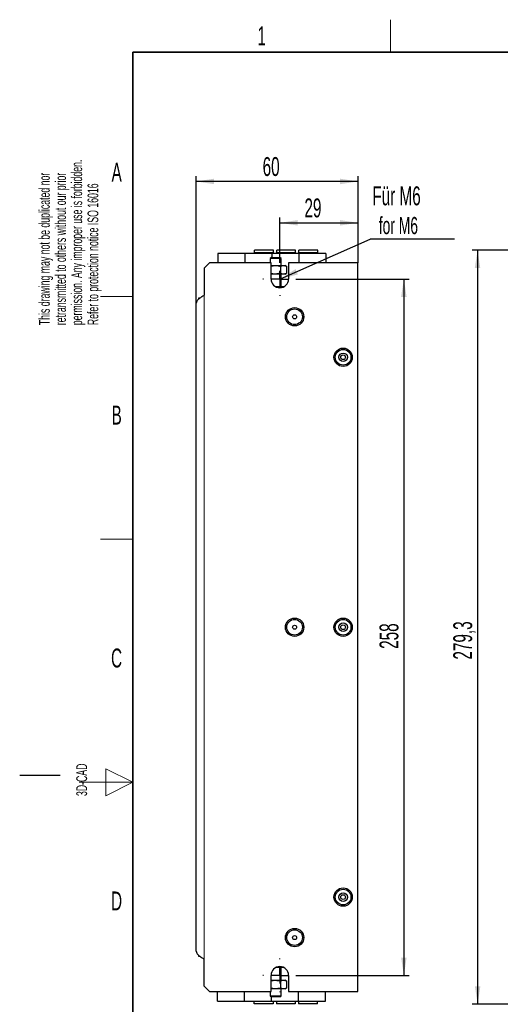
# Model space of a CAD drawing. Header units: millimetres. Extents: x 5 to 418, y 2 to 292.
# Tile 2 of 11: x 5 to 94, y 106 to 288. Entities that reach past the tile are written whole.
import ezdxf

# ---------------------------------------------------------------- set-up
doc = ezdxf.new("R2010")
doc.units = ezdxf.units.MM
doc.layers.add('SLD-0', color=7, linetype='Continuous')
doc.styles.add('SLDTEXTSTYLE0', font='TXT', dxfattribs={"width": 0.605})
doc.dimstyles.new('SLDDIMSTYLE0', dxfattribs={"dimtxt": 3.5, "dimasz": 3.302, "dimexe": 0, "dimexo": 0.0625, "dimgap": 0.875, "dimtad": 1, "dimlfac": 2, "dimrnd": 1e-09, "dimzin": 12, "dimdsep": 46, "dimtxsty": 'SLDTEXTSTYLE0', "dimsah": 1, "dimcen": 0.09, "dimadec": 0, "dimazin": 3, "dimtfac": 1, "dimtofl": 0, "dimtmove": 0, "dimatfit": 3, "dimfxl": 1, "dimfrac": 2, "dimtolj": 1, "dimtzin": 12, "dimarcsym": 0})
doc.dimstyles.new('SLDDIMSTYLE1', dxfattribs={"dimtxt": 3.5, "dimasz": 3.302, "dimexe": 0, "dimexo": 0.0625, "dimgap": 0.875, "dimtad": 1, "dimdec": 1, "dimlfac": 2, "dimrnd": 1e-09, "dimzin": 12, "dimdsep": 46, "dimtxsty": 'SLDTEXTSTYLE0', "dimsah": 1, "dimcen": 0.09, "dimadec": 0, "dimazin": 3, "dimtfac": 1, "dimtofl": 0, "dimtmove": 0, "dimatfit": 3, "dimfxl": 1, "dimfrac": 2, "dimtolj": 1, "dimtzin": 12, "dimarcsym": 0})
doc.dimstyles.new('SLDDIMSTYLE3', dxfattribs={"dimtxt": 0.18, "dimasz": 3.302, "dimexe": 0, "dimexo": 0.0625, "dimgap": 0, "dimtad": 0, "dimtih": 1, "dimtoh": 1, "dimdec": 0, "dimrnd": 1e-09, "dimzin": 0, "dimdsep": 46, "dimtxsty": 'Standard', "dimsah": 1, "dimcen": 0.09, "dimadec": 0, "dimazin": 0, "dimtfac": 3.302, "dimtdec": 0, "dimtofl": 0, "dimtmove": 0, "dimatfit": 3, "dimfxl": 1, "dimfrac": 2, "dimtolj": 1, "dimtzin": 0, "dimarcsym": 0})

# ---------------------------------------------------------------- blocks, each defined once
blk = doc.blocks.new('_D_4')
at = {"layer": 'SLD-0', "color": 7}
for p, q in [((122.19, 245.8), (88.88, 245.8)), ((89.88, 245.8), (89.9, 106.16)), ((122.21, 106.16), (88.9, 106.16))]:
    blk.add_line(p, q, dxfattribs=at)
for points in [[(89.88, 245.8), (89.37, 242.49), (90.39, 242.49)], [(89.9, 106.16), (90.41, 109.46), (89.39, 109.46)]]:
    blk.add_solid(points, dxfattribs=at)
at = {"layer": 'SLD-0', "color": 7, "insert": (85.38, 169.96), "char_height": 3.5, "attachment_point": 1, "rotation": 90.0091, "style": 'SLDTEXTSTYLE0'}
blk.add_mtext('279,3', dxfattribs=at)
blk = doc.blocks.new('_D_5')
at = {"layer": 'SLD-0', "color": 7}
for p, q in [((53.22, 243.59), (53.22, 251.87)), ((67.72, 243.46), (67.72, 251.87)), ((53.22, 250.87), (67.72, 250.87))]:
    blk.add_line(p, q, dxfattribs=at)
for points in [[(53.22, 250.87), (56.52, 250.37), (56.52, 251.38)], [(67.72, 250.87), (64.41, 251.38), (64.41, 250.37)]]:
    blk.add_solid(points, dxfattribs=at)
at = {"layer": 'SLD-0', "color": 7, "insert": (57.79, 255.39), "char_height": 3.5, "attachment_point": 1, "style": 'SLDTEXTSTYLE0'}
blk.add_mtext('29', dxfattribs=at)
blk = doc.blocks.new('_D_6')
at = {"layer": 'SLD-0', "color": 7}
for p, q in [((37.72, 235.96), (37.72, 259.54)), ((67.72, 243.46), (67.72, 259.54)), ((67.72, 258.54), (37.72, 258.54))]:
    blk.add_line(p, q, dxfattribs=at)
for points in [[(37.72, 258.54), (41.02, 258.03), (41.02, 259.04)], [(67.72, 258.54), (64.41, 259.04), (64.41, 258.03)]]:
    blk.add_solid(points, dxfattribs=at)
at = {"layer": 'SLD-0', "color": 7, "insert": (50.04, 263.05), "char_height": 3.5, "attachment_point": 1, "style": 'SLDTEXTSTYLE0'}
blk.add_mtext('60', dxfattribs=at)
blk = doc.blocks.new('_D_7')
at = {"layer": 'SLD-0', "color": 7}
for p, q in [((56.34, 240.46), (77.22, 240.46)), ((76.22, 240.46), (76.22, 111.46)), ((56.34, 111.46), (77.22, 111.46))]:
    blk.add_line(p, q, dxfattribs=at)
for points in [[(76.22, 240.46), (75.71, 237.16), (76.73, 237.16)], [(76.22, 111.46), (76.73, 114.76), (75.71, 114.76)]]:
    blk.add_solid(points, dxfattribs=at)
at = {"layer": 'SLD-0', "color": 7, "insert": (71.71, 171.95), "char_height": 3.5, "attachment_point": 1, "rotation": 90, "style": 'SLDTEXTSTYLE0'}
blk.add_mtext('258', dxfattribs=at)
blk = doc.blocks.new('SW_NOTE_0_2')
at = {"layer": 'SLD-0', "color": 0}
blk.add_line((15.64, 0), (0, 0), dxfattribs=at)
at = {"layer": 'SLD-0', "color": 0, "attachment_point": 1, "style": 'SLDTEXTSTYLE0'}
for s, insert, char_height in [('Für M6', (0.41, 9.75), 3.5), ('for M6', (1.6, 4.09), 3.175)]:
    blk.add_mtext(s, dxfattribs=dict(at, insert=insert, char_height=char_height))
blk = doc.blocks.new('SW_CENTERMARKSYMBOL_4')
at = {"layer": 'SLD-0', "color": 0}
for p, q in [((0, 3), (0, 3.125)), ((-3, 0), (-3.125, 0)), ((0, 0), (-1.5, 0)), ((0, 0), (0, 1.5)), ((0, 0), (0, -1.5)), ((0, 0), (1.5, 0)), ((3, 0), (3.125, 0)), ((0, -3), (0, -3.125))]:
    blk.add_line(p, q, dxfattribs=at)
blk = doc.blocks.new('SW_CENTERMARKSYMBOL_5')
at = {"layer": 'SLD-0', "color": 0}
for p, q in [((0, 3), (0, 3.125)), ((-3, 0), (-3.125, 0)), ((0, 0), (-1.5, 0)), ((0, 0), (0, 1.5)), ((0, 0), (0, -1.5)), ((0, 0), (1.5, 0)), ((3, 0), (3.125, 0)), ((0, -3), (0, -3.125))]:
    blk.add_line(p, q, dxfattribs=at)

msp = doc.modelspace()

# ---------------------------------------------------------------- linework, layer by layer
at = {"color": 7, "linetype": 'Continuous', "lineweight": 25}
for p, q in [((41.752, 245.2092), (41.752, 243.4607)), ((46.742, 245.2092), (41.752, 245.2092)), ((46.742, 245.2092), (46.742, 243.4607)), ((46.752, 245.2092), (46.752, 243.4607)), ((51.742, 245.2092), (46.752, 245.2092)), ((52.042, 245.8014), (48.542, 245.8014)), ((48.542, 245.3204), (48.542, 245.8014)), ((52.042, 245.3204), (48.542, 245.3204)), ((48.542, 245.2092), (48.542, 245.3204)), ((51.681, 244.4607), (51.4662, 244.2459)), ((51.681, 244.4607), (53.1236, 244.4607)), ((51.742, 245.2092), (51.742, 244.4607)), ((51.752, 245.2092), (51.752, 244.4607)), ((56.742, 245.2092), (51.752, 245.2092)), ((52.042, 245.3204), (52.042, 245.8014)), ((52.042, 245.3204), (52.042, 245.2092)), ((56.142, 245.8014), (52.642, 245.8014)), ((52.642, 245.3204), (52.642, 245.8014)), ((56.142, 245.3204), (52.642, 245.3204)), ((52.642, 245.2092), (52.642, 245.3204)), ((53.1236, 244.4607), (53.2515, 244.4607)), ((53.4662, 244.2459), (53.2515, 244.4607)), ((56.142, 245.3204), (56.142, 245.8014)), ((56.142, 245.3204), (56.142, 245.2092)), ((60.242, 245.8014), (56.742, 245.8014)), ((56.742, 245.3204), (56.742, 245.8014)), ((60.242, 245.3204), (56.742, 245.3204)), ((56.742, 245.2092), (56.742, 245.3204)), ((56.742, 245.2092), (56.742, 243.4607)), ((56.752, 245.2092), (56.752, 243.4607)), ((61.742, 245.2092), (56.752, 245.2092)), ((60.242, 245.3204), (60.242, 245.8014)), ((60.242, 245.2092), (60.242, 245.3204)), ((61.742, 245.2092), (61.742, 243.4607)), ((40.2162, 243.4607), (39.2162, 242.4607)), ((51.5912, 243.4607), (40.2162, 243.4607)), ((51.4662, 244.2459), (51.4662, 243.4607)), ((53.3034, 244.2459), (51.4662, 244.2459)), ((51.5912, 240.4607), (51.5912, 243.4607)), ((51.5912, 242.84), (52.3698, 242.9607)), ((51.5912, 242.9607), (52.3698, 242.9607)), ((52.3698, 242.9607), (53.9312, 242.9607)), ((53.4662, 244.2459), (53.3034, 244.2459)), ((53.3786, 242.8044), (53.3786, 241.517)), ((53.4662, 242.9607), (53.4662, 244.2459)), ((53.9312, 242.9607), (54.2162, 242.9607)), ((54.4339, 242.835), (54.2162, 242.9607)), ((54.4281, 242.8248), (54.4839, 242.8044)), ((54.4839, 242.8044), (54.4839, 241.517)), ((54.8412, 243.4607), (54.8412, 240.4607)), ((67.7162, 243.4607), (54.8412, 243.4607)), ((56.752, 243.6719), (56.742, 243.6719)), ((67.7162, 108.4607), (67.7162, 243.4607)), ((39.2162, 242.4607), (39.2162, 237.4607)), ((52.3698, 241.3607), (51.5912, 241.3607)), ((53.3786, 241.517), (52.3698, 241.3607)), ((53.9312, 241.3607), (52.3698, 241.3607)), ((53.4662, 239.0107), (53.4662, 241.3607)), ((54.2162, 241.3607), (53.9312, 241.3607)), ((54.2162, 241.3607), (54.4346, 241.4868)), ((54.4839, 241.517), (54.4282, 241.4979)), ((53.9498, 239.0107), (52.4662, 239.0107)), ((37.7162, 115.9607), (37.7162, 235.9607)), ((38.2162, 236.7574), (38.2162, 236.9607)), ((38.2162, 236.9607), (38.48, 236.9607)), ((38.2162, 114.9607), (38.2162, 115.1623)), ((38.4811, 114.9607), (38.2162, 114.9607)), ((39.2162, 109.4607), (39.2162, 114.4607)), ((51.5912, 108.4607), (51.5912, 111.4607)), ((53.9498, 112.9107), (52.4826, 112.9107)), ((53.4662, 110.5607), (53.4662, 112.9107)), ((54.8412, 111.4607), (54.8412, 108.4607)), ((39.2162, 109.4607), (40.2162, 108.4607)), ((51.5912, 110.44), (52.3698, 110.5607)), ((51.5912, 110.5607), (52.3698, 110.5607)), ((52.3698, 110.5607), (53.9312, 110.5607)), ((53.3786, 110.4044), (53.3786, 109.117)), ((53.9312, 110.5607), (54.2162, 110.5607)), ((54.4339, 110.435), (54.2162, 110.5607)), ((54.4281, 110.4248), (54.4839, 110.4044)), ((54.4839, 110.4044), (54.4839, 109.117)), ((40.2162, 108.4607), (51.5912, 108.4607)), ((41.6904, 106.7121), (41.6904, 108.4607)), ((46.6804, 106.7121), (46.6804, 108.4607)), ((46.6904, 106.7121), (46.6904, 108.4607)), ((51.4662, 108.4607), (51.4662, 107.6754)), ((51.4662, 107.6754), (51.681, 107.4607)), ((51.4662, 107.6754), (53.1813, 107.6754)), ((52.3698, 108.9607), (51.5912, 108.9607)), ((53.3786, 109.117), (52.3698, 108.9607)), ((53.9312, 108.9607), (52.3698, 108.9607)), ((53.1813, 107.6754), (53.4662, 107.6754)), ((53.2515, 107.4607), (53.4662, 107.6754)), ((53.4662, 107.6754), (53.4662, 108.9607)), ((54.2162, 108.9607), (53.9312, 108.9607)), ((54.2162, 108.9607), (54.4346, 109.0868)), ((54.4839, 109.117), (54.4282, 109.0979)), ((54.8412, 108.4607), (67.7162, 108.4607)), ((56.6804, 106.7121), (56.6804, 108.4607)), ((56.6804, 108.2888), (56.6904, 108.2888)), ((56.6904, 106.7121), (56.6904, 108.4607)), ((61.6804, 106.7121), (61.6804, 108.4607)), ((41.6904, 106.7121), (46.6804, 106.7121)), ((46.6904, 106.7121), (51.6804, 106.7121)), ((48.4804, 106.6458), (48.4804, 106.7121)), ((51.9804, 106.6458), (48.4804, 106.6458)), ((48.4804, 106.1637), (48.4804, 106.6458)), ((51.9804, 106.1637), (48.4804, 106.1637)), ((51.6804, 106.7121), (51.6804, 107.4612)), ((53.0277, 107.4607), (51.681, 107.4607)), ((51.6904, 106.7121), (51.6904, 107.4607)), ((51.6904, 106.7121), (56.6804, 106.7121)), ((51.9804, 106.7121), (51.9804, 106.6458)), ((51.9804, 106.6458), (51.9804, 106.1637)), ((52.5804, 106.6458), (52.5804, 106.7121)), ((56.0804, 106.6458), (52.5804, 106.6458)), ((52.5804, 106.6458), (52.5804, 106.1637)), ((56.0804, 106.1637), (52.5804, 106.1637)), ((53.2515, 107.4607), (53.0277, 107.4607)), ((56.0804, 106.7121), (56.0804, 106.6458)), ((56.0804, 106.6458), (56.0804, 106.1637)), ((56.6804, 106.6458), (56.6804, 106.7121)), ((60.1804, 106.6458), (56.6804, 106.6458)), ((56.6804, 106.6458), (56.6804, 106.1637)), ((60.1804, 106.1637), (56.6804, 106.1637)), ((56.6904, 106.7121), (61.6804, 106.7121)), ((60.1804, 106.6458), (60.1804, 106.7121)), ((60.1804, 106.1637), (60.1804, 106.6458))]:
    msp.add_line(p, q, dxfattribs=at)
at = {"color": 7, "linetype": 'Continuous', "lineweight": 18}
for p, q in [((51.752, 244.9886), (51.742, 244.9886)), ((51.752, 244.6198), (51.742, 244.6198)), ((56.752, 244.9886), (56.742, 244.9886)), ((56.752, 244.6198), (56.742, 244.6198)), ((39.2162, 114.4607), (39.2162, 237.4607)), ((51.6904, 107.3354), (51.6804, 107.3354)), ((51.6904, 106.9679), (51.6804, 106.9679)), ((56.6904, 107.3354), (56.6804, 107.3354)), ((56.6904, 106.9679), (56.6804, 106.9679))]:
    msp.add_line(p, q, dxfattribs=at)
at = {"color": 7, "linetype": 'Continuous', "lineweight": 25}
for centre, radius in [((55.9662, 233.4607), 1.7), ((55.9662, 233.4607), 1.45), ((55.9662, 233.4607), 0.375), ((64.9662, 225.9607), 1.7), ((64.9662, 225.9607), 1.45), ((64.9662, 225.9607), 0.7875), ((64.9662, 225.9607), 0.4375), ((55.9662, 175.9607), 1.7), ((55.9662, 175.9607), 1.45), ((64.9662, 175.9607), 1.7), ((64.9662, 175.9607), 1.45), ((55.9662, 175.9607), 0.375), ((64.9662, 175.9607), 0.7875), ((64.9662, 175.9607), 0.4375), ((64.9662, 125.9607), 1.7), ((64.9662, 125.9607), 1.45), ((64.9662, 125.9607), 0.7875), ((64.9662, 125.9607), 0.4375), ((55.9662, 118.4607), 1.7), ((55.9662, 118.4607), 1.45), ((55.9662, 118.4607), 0.375)]:
    msp.add_circle(centre, radius, dxfattribs=at)
for centre, start, end in [((53.2162, 240.4607), 180, 360), ((53.2162, 111.4607), 0, 180)]:
    msp.add_arc(centre, 1.625, start, end, dxfattribs=at)
for points, knots in [([(52.3698, 242.9607), (52.3937, 242.9605), (52.7344, 242.9583), (53.0682, 242.8785), (53.3786, 242.8044)], [0, 0, 0, 0, 0.07017422, 1, 1, 1, 1]), ([(53.3786, 242.8044), (53.5221, 242.8695), (53.7044, 242.9524), (53.8914, 242.9592), (53.9312, 242.9607)], [0, 0, 0, 0, 0.78666404, 1, 1, 1, 1]), ([(53.9312, 242.9607), (54.0833, 242.9398), (54.2703, 242.9142), (54.4502, 242.8217), (54.4839, 242.8044)], [0, 0, 0, 0, 0.81263712, 1, 1, 1, 1]), ([(52.3698, 241.3607), (52.3459, 241.3608), (52.083, 241.3621), (51.8254, 241.4232), (51.5912, 241.4788)], [0, 0, 0, 0, 0.09094949, 1, 1, 1, 1]), ([(53.9312, 241.3607), (53.8914, 241.3621), (53.7044, 241.369), (53.5221, 241.4518), (53.3786, 241.517)], [0, 0, 0, 0, 0.21333596, 1, 1, 1, 1]), ([(54.4839, 241.517), (54.4502, 241.4996), (54.2703, 241.4072), (54.0833, 241.3815), (53.9312, 241.3607)], [0, 0, 0, 0, 0.18736288, 1, 1, 1, 1]), ([(37.7162, 115.9607), (37.7396, 115.8333), (37.7865, 115.5784), (38.1464, 115.1961), (38.6459, 114.8233), (39.0312, 114.5783), (39.2162, 114.4607)], [0, 0, 0, 0, 0.25472956, 0.50962151, 0.7645145, 1, 1, 1, 1]), ([(52.3698, 110.5607), (52.3937, 110.5605), (52.7344, 110.5583), (53.0682, 110.4785), (53.3786, 110.4044)], [0, 0, 0, 0, 0.07017422, 1, 1, 1, 1]), ([(53.3786, 110.4044), (53.5221, 110.4695), (53.7044, 110.5524), (53.8914, 110.5592), (53.9312, 110.5607)], [0, 0, 0, 0, 0.78666404, 1, 1, 1, 1]), ([(53.9312, 110.5607), (54.0833, 110.5398), (54.2703, 110.5142), (54.4502, 110.4217), (54.4839, 110.4044)], [0, 0, 0, 0, 0.81263712, 1, 1, 1, 1]), ([(52.3698, 108.9607), (52.3459, 108.9608), (52.083, 108.9621), (51.8254, 109.0232), (51.5912, 109.0788)], [0, 0, 0, 0, 0.09094949, 1, 1, 1, 1]), ([(53.9312, 108.9607), (53.8914, 108.9621), (53.7044, 108.969), (53.5221, 109.0518), (53.3786, 109.117)], [0, 0, 0, 0, 0.21333596, 1, 1, 1, 1]), ([(54.4839, 109.117), (54.4502, 109.0996), (54.2703, 109.0072), (54.0833, 108.9815), (53.9312, 108.9607)], [0, 0, 0, 0, 0.18736288, 1, 1, 1, 1])]:
    msp.add_open_spline(points, degree=3, knots=knots, dxfattribs=at)
msp.add_open_spline([(39.2162, 237.4607), (39.0196, 237.3357), (38.6265, 237.0857), (38.1307, 236.7107), (37.7838, 236.3357), (37.7387, 236.0857), (37.7162, 235.9607)], degree=3, dxfattribs=at)
at = {"layer": 'SLD-0', "lineweight": 18}
for p, q in [((73.75, 282.5), (73.75, 288.5)), ((20, 237.25), (26, 237.25)), ((20, 192.25), (26, 192.25)), ((26, 147.25), (21, 149.75)), ((21, 149.75), (21, 144.75)), ((16, 147.25), (26, 147.25)), ((21, 144.75), (26, 147.25))]:
    msp.add_line(p, q, dxfattribs=at)
at = {"layer": 'SLD-0', "lineweight": 35}
for p, q in [((408, 282.5), (26, 282.5)), ((26, 282.5), (26, 12))]:
    msp.add_line(p, q, dxfattribs=at)
at = {"layer": 'SLD-0'}
msp.add_line((12.5, 148.5), (5, 148.5), dxfattribs=at)

# ---------------------------------------------------------------- block references
at = {"layer": 'SLD-0', "color": 7}
for name, p in [('SW_NOTE_0_2', (69.9682, 247.8689)), ('SW_CENTERMARKSYMBOL_4', (53.2162, 240.4607)), ('SW_CENTERMARKSYMBOL_5', (53.2162, 111.4607))]:
    msp.add_blockref(name, p, dxfattribs=at)

# ---------------------------------------------------------------- texts
at = {"layer": 'SLD-0', "char_height": 3.5, "attachment_point": 2, "style": 'SLDTEXTSTYLE0'}
for s, insert in [('1', (49.8527, 287.243)), ('A', (22.9816, 262.0011)), ('B', (22.9816, 217.0011)), ('C', (22.9597, 172.0011)), ('D', (22.9597, 127.0011))]:
    msp.add_mtext(s, dxfattribs=dict(at, insert=insert))
at = {"layer": 'SLD-0', "char_height": 2, "attachment_point": 1, "rotation": 90, "style": 'SLDTEXTSTYLE0'}
for s, insert in [('permission. Any improper use is forbidden.', (14.5783, 231.9088)), ('retransmitted to others without our prior', (11.5783, 231.9088)), ('This drawing may not be duplicated nor', (8.5783, 231.9088)), ('Refer to protection notice ISO 16016', (17.5783, 231.9088)), ('3D-CAD', (15.4939, 144.6806)), ('noch Dritten zugänglich gemacht werden, und sie darf durch den Empfänger oder', (12.2299, 7.2381))]:
    msp.add_mtext(s, dxfattribs=dict(at, insert=insert))

# ---------------------------------------------------------------- dimensions: what is measured, and where the dimension line sits
at = {"layer": 'SLD-0', "color": 7}
for base, p1, p2, picture, middle in [((37.7162, 258.5358), (67.7162, 243.4607), (37.7162, 235.9607), '_D_6', (52.7162, 258.5358)), ((67.7162, 250.8744), (53.2162, 243.5857), (67.7162, 243.4607), '_D_5', (60.4662, 250.8744))]:
    dim = msp.add_linear_dim(base=base, p1=p1, p2=p2, dimstyle='SLDDIMSTYLE0', dxfattribs=at)
    dim.commit()
    dim.dimension.update_dxf_attribs({"geometry": picture, "text_midpoint": middle, "dimtype": 160})
for base, p1, p2, angle, dimstyle, picture, middle in [((89.9005, 106.1586), (122.1905, 245.8014), (122.2126, 106.1637), 270.009086, 'SLDDIMSTYLE1', '_D_4', (89.8894, 175.9774)), ((76.2219, 111.4607), (56.3412, 240.4607), (56.3412, 111.4607), 90, 'SLDDIMSTYLE0', '_D_7', (76.2219, 175.9607))]:
    dim = msp.add_linear_dim(base=base, p1=p1, p2=p2, angle=angle, dimstyle=dimstyle, dxfattribs=at)
    dim.commit()
    dim.dimension.update_dxf_attribs({"geometry": picture, "text_midpoint": middle, "dimtype": 160})

# ---------------------------------------------------------------- leaders
msp.add_leader([(53.3398, 240.4661), (69.9682, 247.8689)], dimstyle='SLDDIMSTYLE3', dxfattribs=at)

doc.saveas('drawing.dxf')
